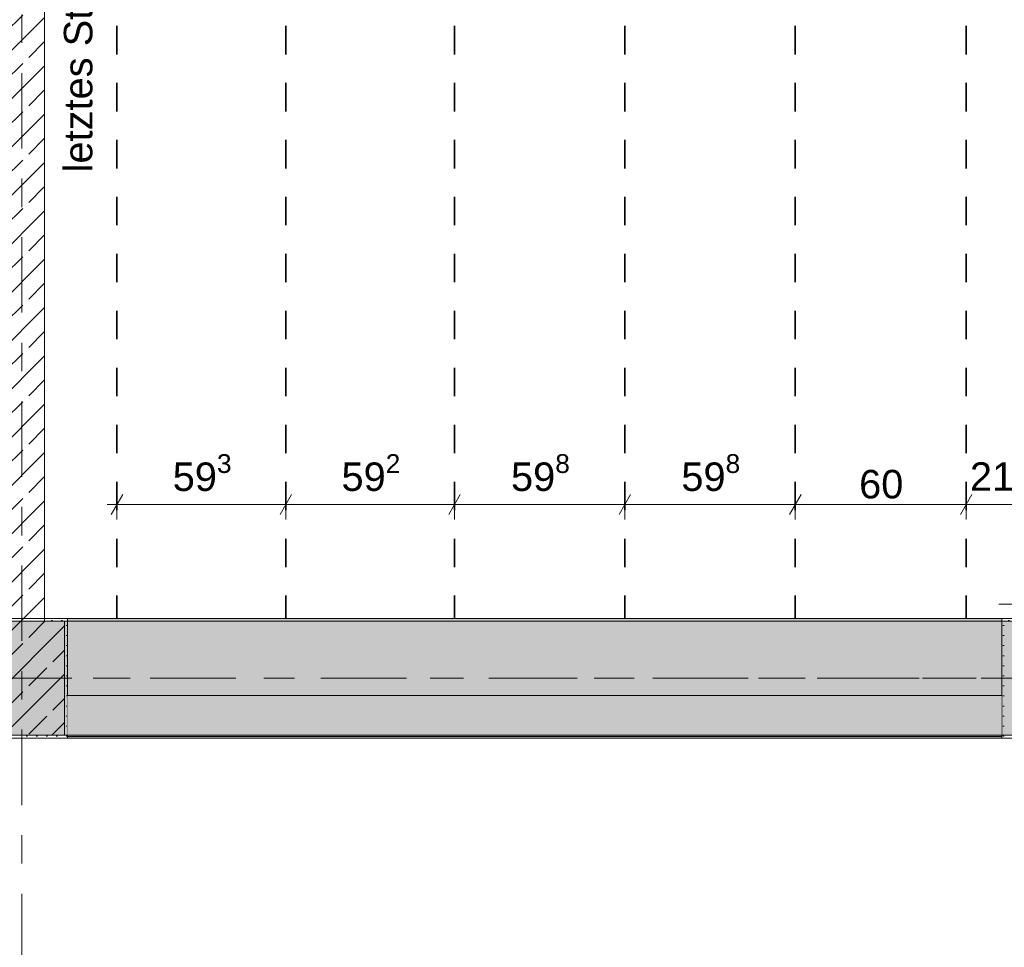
# Model space of a CAD drawing. Header units: metres. Extents: x -3.6 to 84.5, y -11 to 16.8.
# Tile 173 of 225: x 50.9 to 54.4, y 7.4 to 10.6. Entities that reach past the tile are written whole.
import ezdxf

# ---------------------------------------------------------------- set-up
doc = ezdxf.new("R2010")
doc.units = ezdxf.units.M
doc.header["$MEASUREMENT"] = 0
for name, pattern in [('Achse', [0.2, 0.1, -0.05, 0, -0.05]), ('Strichlinie doppelt', [0.546806, 0.264583, -0.105833, 0.070556, -0.105833]), ('Wipeout_Contour', [1, 0, -1])]:
    doc.linetypes.add(name, pattern=pattern)
for name, color, linetype in [('155 - Bemaßung_ Beschriftung.Ausbau - Deckenelemente', 7, 'Continuous'), ('451 - Universal.Achsen Raster', 7, 'Continuous'), ('605 - Struktur.Wand Innen', 7, 'Continuous'), ('607 - Struktur.Stütze', 7, 'Continuous'), ('608 - Struktur.Träger', 7, 'Continuous'), ('Abbruch_605 - Struktur.Wand Innen', 7, 'Continuous')]:
    doc.layers.add(name, color=color, linetype=linetype)
doc.styles.add('ERSTELLTER_STIL_2', font='txt')
doc.linetypes.add('Abbruch 1', pattern='A,0,[1,2022.0244.A_L5A-PL04.08_iB_Deckenelemente 1.OG1.Shx,S=0.001984,R=0,X=0,Y=0],-0.25,0', length=0.25)
doc.dimstyles.new('ERSTELLTER_STIL__1', dxfattribs={"dimtxt": 0.1, "dimasz": 0.0532, "dimexe": 0.18, "dimexo": 0.0625, "dimgap": 0, "dimtad": 1, "dimtih": 1, "dimtoh": 1, "dimzin": 0, "dimdsep": 46, "dimtxsty": 'ERSTELLTER_STIL_2', "dimblk": 'ARROWHEAD_2', "dimblk1": 'ARROWHEAD_2', "dimblk2": 'ARROWHEAD_2', "dimcen": 0.09, "dimse1": 1, "dimse2": 1, "dimclrd": 7, "dimclre": 7, "dimclrt": 7, "dimazin": 0, "dimtfac": 1, "dimtdec": 4, "dimtmove": 0, "dimatfit": 3, "dimfxl": 1, "dimtolj": 1, "dimtzin": 0, "dimarcsym": 0})
doc.dimstyles.new('ERSTELLTER_STIL__2', dxfattribs={"dimtxt": 0.1, "dimasz": 0.0532, "dimexe": 0.18, "dimexo": 0.0625, "dimgap": 0, "dimtad": 1, "dimtih": 1, "dimtoh": 1, "dimzin": 0, "dimdsep": 46, "dimtxsty": 'ERSTELLTER_STIL_2', "dimblk": 'ARROWHEAD_2', "dimblk1": 'ARROWHEAD_2', "dimblk2": 'ARROWHEAD_2', "dimcen": 0.09, "dimse1": 1, "dimse2": 1, "dimclrd": 7, "dimclre": 7, "dimclrt": 7, "dimazin": 0, "dimtfac": 1, "dimtdec": 4, "dimtmove": 2, "dimatfit": 3, "dimfxl": 1, "dimtolj": 1, "dimtzin": 0, "dimarcsym": 0})
pattern_1 = [(45, (0, 0), (-0.08485281, 0.08485281), []), (45, (-0.04243, 0.04243), (-0.08485281, 0.08485281), [0.09, -0.03])]
pattern_2 = [(45, (0, 0), (-0.01767767, 0.01767767), [0, -0.025])]

# ---------------------------------------------------------------- blocks, each defined once
blk = doc.blocks.new('*D180')
at = {"layer": '155 - Bemaßung_ Beschriftung.Ausbau - Deckenelemente', "color": 7, "linetype": 'Continuous', "lineweight": 5}
for p, q in [((51.264, 8.8575), (51.264, 8.9625)), ((51.857, 8.8575), (51.857, 8.9625)), ((51.2842, 8.945), (51.2438, 8.875)), ((51.8772, 8.945), (51.8368, 8.875)), ((51.2298, 8.91), (51.264, 8.91)), ((51.264, 8.91), (51.857, 8.91))]:
    blk.add_line(p, q, dxfattribs=at)
at = {"layer": '155 - Bemaßung_ Beschriftung.Ausbau - Deckenelemente', "color": 7, "lineweight": 5, "insert": (51.4596, 8.9283), "char_height": 0.1, "attachment_point": 7, "style": 'ERSTELLTER_STIL_2'}
blk.add_mtext('\\A1;{\\pql;\\fArial|b0|i0|c0|p38;59\\fArial|b0|i0|c0|p38;\\A1{\\H.66x;\\S3^  ;}}', dxfattribs=at)
blk = doc.blocks.new('ARROWHEAD_2')
at = {"color": 0, "linetype": 'Continuous', "lineweight": 0}
for p, q in [((-0.378, -0.655), (0.378, 0.655)), ((0, 0), (-1, 0))]:
    blk.add_line(p, q, dxfattribs=at)
blk = doc.blocks.new('*D181')
at = {"layer": '155 - Bemaßung_ Beschriftung.Ausbau - Deckenelemente', "color": 7, "linetype": 'Continuous', "lineweight": 5}
for p, q in [((51.857, 8.8575), (51.857, 8.9625)), ((52.449, 8.8575), (52.449, 8.9625)), ((51.8772, 8.945), (51.8368, 8.875)), ((52.4692, 8.945), (52.4288, 8.875)), ((51.857, 8.91), (52.449, 8.91))]:
    blk.add_line(p, q, dxfattribs=at)
at = {"layer": '155 - Bemaßung_ Beschriftung.Ausbau - Deckenelemente', "color": 7, "lineweight": 5, "insert": (52.0521, 8.9283), "char_height": 0.1, "attachment_point": 7, "style": 'ERSTELLTER_STIL_2'}
blk.add_mtext('\\A1;{\\pql;\\fArial|b0|i0|c0|p38;59\\fArial|b0|i0|c0|p38;\\A1{\\H.66x;\\S2^  ;}}', dxfattribs=at)
blk = doc.blocks.new('*D182')
at = {"layer": '155 - Bemaßung_ Beschriftung.Ausbau - Deckenelemente', "color": 7, "linetype": 'Continuous', "lineweight": 5}
for p, q in [((52.449, 8.8575), (52.449, 8.9625)), ((53.047, 8.8575), (53.047, 8.9625)), ((52.4692, 8.945), (52.4288, 8.875)), ((53.0672, 8.945), (53.0268, 8.875)), ((52.449, 8.91), (53.047, 8.91))]:
    blk.add_line(p, q, dxfattribs=at)
at = {"layer": '155 - Bemaßung_ Beschriftung.Ausbau - Deckenelemente', "color": 7, "lineweight": 5, "insert": (52.6471, 8.9283), "char_height": 0.1, "attachment_point": 7, "style": 'ERSTELLTER_STIL_2'}
blk.add_mtext('\\A1;{\\pql;\\fArial|b0|i0|c0|p38;59\\fArial|b0|i0|c0|p38;\\A1{\\H.66x;\\S8^  ;}}', dxfattribs=at)
blk = doc.blocks.new('*D183')
at = {"layer": '155 - Bemaßung_ Beschriftung.Ausbau - Deckenelemente', "color": 7, "linetype": 'Continuous', "lineweight": 5}
for p, q in [((53.047, 8.8575), (53.047, 8.9625)), ((53.645, 8.8575), (53.645, 8.9625)), ((53.0672, 8.945), (53.0268, 8.875)), ((53.6652, 8.945), (53.6248, 8.875)), ((53.047, 8.91), (53.645, 8.91))]:
    blk.add_line(p, q, dxfattribs=at)
at = {"layer": '155 - Bemaßung_ Beschriftung.Ausbau - Deckenelemente', "color": 7, "lineweight": 5, "insert": (53.2451, 8.9283), "char_height": 0.1, "attachment_point": 7, "style": 'ERSTELLTER_STIL_2'}
blk.add_mtext('\\A1;{\\pql;\\fArial|b0|i0|c0|p38;59\\fArial|b0|i0|c0|p38;\\A1{\\H.66x;\\S8^  ;}}', dxfattribs=at)
blk = doc.blocks.new('*D184')
at = {"layer": '155 - Bemaßung_ Beschriftung.Ausbau - Deckenelemente', "color": 7, "linetype": 'Continuous', "lineweight": 5}
for p, q in [((53.645, 8.8575), (53.645, 8.9625)), ((54.245, 8.8575), (54.245, 8.9625)), ((53.6652, 8.945), (53.6248, 8.875)), ((54.2652, 8.945), (54.2248, 8.875)), ((53.645, 8.91), (54.245, 8.91))]:
    blk.add_line(p, q, dxfattribs=at)
at = {"layer": '155 - Bemaßung_ Beschriftung.Ausbau - Deckenelemente', "color": 7, "lineweight": 5, "insert": (53.8691, 8.93), "char_height": 0.1, "attachment_point": 7, "style": 'ERSTELLTER_STIL_2'}
blk.add_mtext('\\A1;{\\pql;\\fArial|b0|i0|c0|p38;60}', dxfattribs=at)
blk = doc.blocks.new('*D185')
at = {"layer": '155 - Bemaßung_ Beschriftung.Ausbau - Deckenelemente', "color": 7, "linetype": 'Continuous', "lineweight": 5}
for p, q in [((54.245, 8.8575), (54.245, 8.9625)), ((54.46, 8.8575), (54.46, 8.9625)), ((54.2652, 8.945), (54.2248, 8.875)), ((54.4398, 8.875), (54.4802, 8.945)), ((54.245, 8.91), (54.46, 8.91)), ((54.46, 8.91), (54.4942, 8.91))]:
    blk.add_line(p, q, dxfattribs=at)
at = {"layer": '155 - Bemaßung_ Beschriftung.Ausbau - Deckenelemente', "color": 7, "lineweight": 5, "insert": (54.258, 8.9289), "char_height": 0.1, "attachment_point": 7, "style": 'ERSTELLTER_STIL_2'}
blk.add_mtext('\\A1;{\\pql;\\fArial|b0|i0|c0|p38;21\\fArial|b0|i0|c0|p38;\\A1{\\H.66x;\\S5^  ;}}', dxfattribs=at)

msp = doc.modelspace()

# ---------------------------------------------------------------- hatches: boundary and pattern name
at = {"layer": '605 - Struktur.Wand Innen', "linetype": 'Continuous', "lineweight": 0, "true_color": 0x000000}
h = msp.add_hatch(dxfattribs=at)
h.set_pattern_fill('Beton__Stahlbeton_0001', color=18, style=0, pattern_type=2)
h.set_pattern_definition(pattern_1)
h.paths.add_polyline_path([(50.84, 8.5), (51.01, 8.5), (51.01, 13), (50.84, 13)])
at = {"layer": '607 - Struktur.Stütze', "linetype": 'Continuous', "lineweight": 0, "true_color": 0x000000}
h = msp.add_hatch(dxfattribs=at)
h.set_pattern_fill('Gips_0001', color=18, style=0, pattern_type=2)
h.set_pattern_definition(pattern_2)
h.paths.add_polyline_path([(50.9225, 8.09), (51.09, 8.09), (51.09, 8.51), (51.01, 8.51), (51.01, 8.5), (51.08, 8.5), (51.08, 8.1), (50.9225, 8.1)])
h = msp.add_hatch(dxfattribs=at)
h.set_pattern_fill('Gips_0001', color=18, style=0, pattern_type=2)
h.set_pattern_definition(pattern_2)
h.paths.add_polyline_path([(54.37, 8.09), (54.38, 8.09), (54.38, 8.105), (54.38, 8.105), (54.38, 8.5), (54.46, 8.5), (54.46, 8.51), (54.37, 8.51)])
h = msp.add_hatch(dxfattribs=at)
h.set_pattern_fill('Beton__Stahlbeton_0001', color=18, style=0, pattern_type=2)
h.set_pattern_definition(pattern_1)
h.paths.add_polyline_path([(50.78, 8.1), (51.08, 8.1), (51.08, 8.5), (50.78, 8.5)])
at = {"layer": '608 - Struktur.Träger', "linetype": 'Continuous', "lineweight": 0, "true_color": 0x000000}
h = msp.add_hatch(dxfattribs=at)
h.set_pattern_fill('Gips_0001', color=18, style=0, pattern_type=2)
h.set_pattern_definition(pattern_2)
h.paths.add_polyline_path([(51.09, 8.5), (54.37, 8.5), (54.37, 8.51), (51.09, 8.51)])

# ---------------------------------------------------------------- linework, layer by layer
at = {"layer": '155 - Bemaßung_ Beschriftung.Ausbau - Deckenelemente', "color": 7, "linetype": 'Achse', "lineweight": 35}
for p, q in [((51.264, 12.99), (51.264, 8.51)), ((51.857, 12.99), (51.857, 8.51)), ((52.449, 12.99), (52.449, 8.51)), ((53.047, 12.99), (53.047, 8.51)), ((53.645, 12.99), (53.645, 8.51)), ((54.245, 12.99), (54.245, 8.51))]:
    msp.add_line(p, q, dxfattribs=at)
at = {"layer": '451 - Universal.Achsen Raster', "color": 160, "linetype": 'Strichlinie doppelt', "lineweight": 9, "true_color": 0x3232ff}
for p, q in [((50.93, -10.585), (50.93, 16.355)), ((64.935, 8.3), (-3.175, 8.3))]:
    msp.add_line(p, q, dxfattribs=at)
at = {"layer": '605 - Struktur.Wand Innen', "color": 7, "linetype": 'Continuous', "lineweight": 18, "flags": 128}
msp.add_lwpolyline([(51.01, 8.5), (51.01, 13)], dxfattribs=at)
at = {"layer": '607 - Struktur.Stütze', "color": 7, "linetype": 'Continuous', "lineweight": 5, "flags": 128}
for points in [[(50.9225, 8.09), (51.09, 8.09), (51.09, 8.51), (51.01, 8.51)], [(54.46, 8.51), (54.37, 8.51), (54.37, 8.09), (54.38, 8.09)]]:
    msp.add_lwpolyline(points, dxfattribs=at)
at = {"layer": '607 - Struktur.Stütze', "color": 7, "linetype": 'Continuous', "lineweight": 13, "flags": 128}
msp.add_lwpolyline([(50.78, 8.1), (51.08, 8.1), (51.08, 8.5), (50.78, 8.5)], close=True, dxfattribs=at)
at = {"layer": '608 - Struktur.Träger', "color": 7, "linetype": 'Continuous', "lineweight": 13}
for p, q in [((0.38, 8.51), (61.88, 8.51)), ((51.09, 8.5), (50.77, 8.5)), ((54.37, 8.5), (51.09, 8.5)), ((54.69, 8.5), (54.37, 8.5))]:
    msp.add_line(p, q, dxfattribs=at)
at = {"layer": '608 - Struktur.Träger', "color": 7, "linetype": 'Continuous', "lineweight": 5}
for p, q in [((51.09, 8.51), (51.09, 8.5)), ((54.37, 8.51), (51.09, 8.51)), ((54.37, 8.51), (54.37, 8.5))]:
    msp.add_line(p, q, dxfattribs=at)
at = {"layer": '608 - Struktur.Träger', "color": 7, "linetype": 'Achse', "lineweight": 9}
msp.add_line((0.38, 8.3), (61.88, 8.3), dxfattribs=at)
at = {"layer": 'Abbruch_605 - Struktur.Wand Innen', "color": 160, "linetype": 'Abbruch 1', "lineweight": 5, "true_color": 0x3232ff}
msp.add_line((54.36, 8.56), (54.7, 8.56), dxfattribs=at)
msp.add_line((54.36, 8.56), (54.7, 8.56), dxfattribs=at)

# ---------------------------------------------------------------- texts
at = {"layer": '155 - Bemaßung_ Beschriftung.Ausbau - Deckenelemente', "color": 160, "linetype": 'Continuous', "lineweight": 9, "true_color": 0x3232ff, "insert": (51.179, 10.0757), "char_height": 0.1, "attachment_point": 7, "rotation": 90, "style": 'ERSTELLTER_STIL_2'}
msp.add_mtext('\\A1;{\\pql;\\fArial|b0|i0|c0|p38;letztes Stück \\fArial|b0|i0|c0|p38;Ortbeton}', dxfattribs=at)

# ---------------------------------------------------------------- dimensions: what is measured, and where the dimension line sits
at = {"layer": '155 - Bemaßung_ Beschriftung.Ausbau - Deckenelemente', "color": 7, "linetype": 'Continuous', "lineweight": 5}
for base, p1, p2, dimstyle, picture, middle in [((54.4599889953, 8.9099822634), (54.2449889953, 8.5099826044), (54.4599889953, 10.549991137), 'ERSTELLTER_STIL__2', '*D185', (54.4692769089, 8.9799822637)), ((51.857, 8.91), (51.264, 8.51), (51.857, 8.51), 'ERSTELLTER_STIL__1', '*D180', (51.6709, 8.98)), ((52.449, 8.91), (51.857, 8.51), (52.449, 8.51), 'ERSTELLTER_STIL__1', '*D181', (52.2634, 8.98)), ((53.047, 8.91), (52.449, 8.51), (53.047, 8.51), 'ERSTELLTER_STIL__1', '*D182', (52.8584, 8.98)), ((53.645, 8.91), (53.047, 8.51), (53.645, 8.51), 'ERSTELLTER_STIL__1', '*D183', (53.4564, 8.98)), ((54.245, 8.91), (53.645, 8.51), (54.245, 8.51), 'ERSTELLTER_STIL__1', '*D184', (53.9453, 8.98))]:
    dim = msp.add_linear_dim(base=base, p1=p1, p2=p2, dimstyle=dimstyle, dxfattribs=at)
    dim.commit()
    dim.dimension.update_dxf_attribs({"geometry": picture, "text_midpoint": middle, "dimtype": 160})

# ---------------------------------------------------------------- next in the draw order: wipeouts: each hides what was drawn before it
at = {"color": 254, "linetype": 'Wipeout_Contour', "lineweight": 0, "ltscale": 213.437353}
msp.add_wipeout([(51.09, 8.095), (54.37, 8.095), (54.37, 8.24), (51.09, 8.24)], dxfattribs=at).dxf.layer = '605 - Struktur.Wand Innen'

# ---------------------------------------------------------------- next in the draw order: hatches: boundary and pattern name
at = {"layer": '608 - Struktur.Träger', "linetype": 'Continuous', "lineweight": 0, "true_color": 0x000000}
h = msp.add_hatch(dxfattribs=at)
h.set_pattern_fill('Beton__Stahlbeton_0001', color=18, style=0, pattern_type=2)
h.set_pattern_definition(pattern_1)
h.paths.add_polyline_path([(0.69, 8.5), (0.38, 8.5), (0.38, 8.1), (0.69, 8.1), (7.57, 8.1), (7.89, 8.1), (11.17, 8.1), (11.49, 8.1), (14.77, 8.1), (15.09, 8.1), (18.37, 8.1), (18.69, 8.1), (25.57, 8.1), (25.89, 8.1), (29.25, 8.1), (29.39, 8.1), (32.77, 8.1), (33.09, 8.1), (36.47, 8.1), (36.59, 8.1), (39.97, 8.1), (40.29, 8.1), (47.17, 8.1), (47.49, 8.1), (50.77, 8.1), (51.09, 8.1), (54.37, 8.1), (54.69, 8.1), (61.57, 8.1), (61.88, 8.1), (61.88, 8.5), (61.57, 8.5), (58.195, 8.5), (58.05, 8.5), (54.69, 8.5), (54.37, 8.5), (51.09, 8.5), (50.77, 8.5), (47.49, 8.5), (47.17, 8.5), (40.29, 8.5), (39.97, 8.5), (36.59, 8.5), (36.47, 8.5), (33.09, 8.5), (32.77, 8.5), (29.39, 8.5), (29.25, 8.5), (25.89, 8.5), (25.57, 8.5), (22.2, 8.5), (22.05, 8.5), (18.69, 8.5), (18.37, 8.5), (15.09, 8.5), (14.77, 8.5), (11.49, 8.5), (11.17, 8.5), (7.89, 8.5), (7.57, 8.5)])
h = msp.add_hatch(dxfattribs=at)
h.set_pattern_fill('Gips_0001', color=18, style=0, pattern_type=2)
h.set_pattern_definition(pattern_2)
h.paths.add_polyline_path([(51.09, 8.09), (54.37, 8.09), (54.37, 8.1), (51.09, 8.1)])

# ---------------------------------------------------------------- next in the draw order: linework, layer by layer
at = {"layer": '605 - Struktur.Wand Innen', "color": 7, "linetype": 'Continuous', "lineweight": 13, "flags": 128}
for points in [[(54.37, 8.24), (51.09, 8.24)], [(51.09, 8.095), (54.37, 8.095)]]:
    msp.add_lwpolyline(points, dxfattribs=at)
at = {"layer": '608 - Struktur.Träger', "color": 7, "linetype": 'Continuous', "lineweight": 13}
msp.add_line((0.38, 8.09), (61.88, 8.09), dxfattribs=at)
at = {"layer": '608 - Struktur.Träger', "color": 7, "linetype": 'Continuous', "lineweight": 5}
for p, q in [((51.09, 8.1), (51.09, 8.09)), ((54.37, 8.09), (51.09, 8.09)), ((54.37, 8.1), (54.37, 8.09))]:
    msp.add_line(p, q, dxfattribs=at)
at = {"layer": '608 - Struktur.Träger', "color": 7, "linetype": 'Continuous', "lineweight": 13, "flags": 128}
msp.add_lwpolyline([(54.69, 8.1), (54.37, 8.1), (51.09, 8.1), (50.77, 8.1), (47.49, 8.1), (47.17, 8.1), (40.29, 8.1), (39.97, 8.1), (36.59, 8.1), (36.47, 8.1), (33.09, 8.1), (32.77, 8.1), (29.39, 8.1), (29.25, 8.1), (25.89, 8.1), (25.57, 8.1), (18.69, 8.1), (18.37, 8.1)], dxfattribs=at)

doc.saveas('drawing.dxf')
